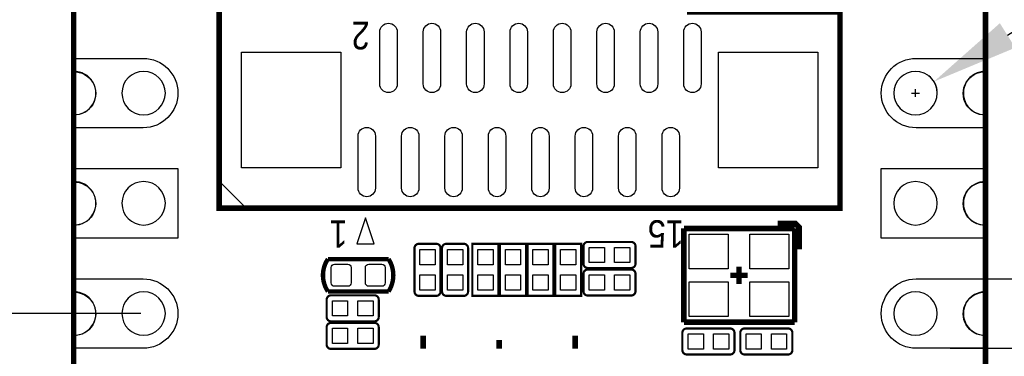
# Model space of a CAD drawing. Extents: x -3.1 to 72.3, y -97.3 to -26.1.
# Tile 12 of 15: x 23.1 to 45.8, y -63.7 to -55.9. Entities that reach past the tile are written whole.
import ezdxf

# ---------------------------------------------------------------- set-up
doc = ezdxf.new("R2010")
doc.units = 0
doc.header["$MEASUREMENT"] = 0
doc.layers.get('0').update_dxf_attribs({"linetype": 'CONTINUOUS'})
doc.layers.get('Defpoints').update_dxf_attribs({"linetype": 'CONTINUOUS'})
for name, color, linetype in [('BG_OUTLINE', 254, 'CONTINUOUS'), ('PG_SILKSCREEN_TOP', 254, 'CONTINUOUS'), ('PIN_TOP', 94, 'CONTINUOUS')]:
    doc.layers.add(name, color=color, linetype=linetype)
doc.dimstyles.get("Standard").update_dxf_attribs({"dimtxt": 2, "dimasz": 2, "dimexe": 0.18, "dimexo": 0.0625, "dimgap": 0.09, "dimtad": 0, "dimtih": 1, "dimtoh": 1, "dimdec": 4, "dimzin": 0, "dimdsep": 46, "dimtxsty": 'STANDARD', "dimcen": 0.09, "dimadec": 0, "dimazin": 0, "dimtfac": 1, "dimtdec": 4, "dimtofl": 0, "dimtmove": 0, "dimatfit": 3, "dimfxl": 1, "dimtolj": 1, "dimtzin": 0, "dimarcsym": 0})

# ---------------------------------------------------------------- blocks, each defined once
blk = doc.blocks.new('*D9')
at = {"color": 0, "linetype": 'Continuous', "lineweight": -2, "transparency": 16777216}
for p, q in [((19.178, -60.677), (19.178, -58.677)), ((25.921, -62.677), (18.998, -62.677)), ((25.921, -65.217), (18.998, -65.217)), ((19.178, -67.217), (19.178, -69.217))]:
    blk.add_line(p, q, dxfattribs=at)
at = {"color": 0, "linetype": 'Continuous', "transparency": 16777216}
for points in [[(18.845, -60.677), (19.511, -60.677), (19.178, -62.677)], [(18.845, -67.217), (19.511, -67.217), (19.178, -65.217)]]:
    blk.add_solid(points, dxfattribs=at)
at = {"layer": 'Defpoints', "color": 0, "linetype": 'Continuous', "transparency": 16777216}
for p in [(19.178, -62.677), (25.983, -62.677), (25.983, -65.217)]:
    blk.add_point(p, dxfattribs=at)
at = {"color": 0, "linetype": 'Continuous', "transparency": 16777216, "insert": (19.178, -63.947), "char_height": 2, "width": 9.33333, "attachment_point": 5}
blk.add_mtext('\\A1;2.54', dxfattribs=at)
blk = doc.blocks.new('*D10')
at = {"color": 0, "linetype": 'Continuous', "lineweight": -2, "transparency": 16777216}
for p, q in [((25.921, -42.357), (12.005, -42.357)), ((12.185, -44.357), (12.185, -65.397)), ((12.185, -88.617), (12.185, -67.577)), ((25.921, -90.617), (12.005, -90.617))]:
    blk.add_line(p, q, dxfattribs=at)
at = {"color": 0, "linetype": 'Continuous', "transparency": 16777216}
for points in [[(11.851, -44.357), (12.518, -44.357), (12.185, -42.357)], [(11.851, -88.617), (12.518, -88.617), (12.185, -90.617)]]:
    blk.add_solid(points, dxfattribs=at)
at = {"layer": 'Defpoints', "color": 0, "linetype": 'Continuous', "transparency": 16777216}
for p in [(25.983, -42.357), (12.185, -90.617), (25.983, -90.617)]:
    blk.add_point(p, dxfattribs=at)
at = {"color": 0, "linetype": 'Continuous', "transparency": 16777216, "insert": (12.185, -66.487), "char_height": 2, "attachment_point": 5}
blk.add_mtext('\\A1;48.26', dxfattribs=at)
blk = doc.blocks.new('*D11')
at = {"color": 0, "linetype": 'Continuous', "lineweight": -2, "transparency": 16777216}
for p, q in [((24.311, -40.987), (1.866, -40.987)), ((2.046, -42.987), (2.046, -65.397)), ((2.046, -89.987), (2.046, -67.577)), ((24.311, -91.987), (1.866, -91.987))]:
    blk.add_line(p, q, dxfattribs=at)
at = {"color": 0, "linetype": 'Continuous', "transparency": 16777216}
for points in [[(1.712, -42.987), (2.379, -42.987), (2.046, -40.987)], [(1.712, -89.987), (2.379, -89.987), (2.046, -91.987)]]:
    blk.add_solid(points, dxfattribs=at)
at = {"layer": 'Defpoints', "color": 0, "linetype": 'Continuous', "transparency": 16777216}
for p in [(2.046, -40.987), (24.373, -40.987), (24.373, -91.987)]:
    blk.add_point(p, dxfattribs=at)
at = {"color": 0, "linetype": 'Continuous', "transparency": 16777216, "insert": (2.046, -66.487), "char_height": 2, "width": 10.37528, "attachment_point": 5}
blk.add_mtext('\\A1;51.0', dxfattribs=at)
blk = doc.blocks.new('*D14')
at = {"color": 0, "linetype": 'Continuous', "lineweight": -2, "transparency": 16777216}
for p, q in [((56.874, -59.877), (56.874, -57.877)), ((44.557, -61.877), (57.054, -61.877)), ((44.557, -63.477), (57.054, -63.477)), ((56.874, -65.477), (56.874, -67.477)), ((56.874, -67.477), (54.874, -67.477))]:
    blk.add_line(p, q, dxfattribs=at)
at = {"color": 0, "linetype": 'Continuous', "transparency": 16777216}
for points in [[(56.541, -59.877), (57.207, -59.877), (56.874, -61.877)], [(56.541, -65.477), (57.207, -65.477), (56.874, -63.477)]]:
    blk.add_solid(points, dxfattribs=at)
at = {"layer": 'Defpoints', "color": 0, "linetype": 'Continuous', "transparency": 16777216}
for p in [(44.495, -61.877), (44.495, -63.477), (56.874, -63.477)]:
    blk.add_point(p, dxfattribs=at)
at = {"color": 0, "linetype": 'Continuous', "transparency": 16777216, "insert": (52.284, -67.477), "char_height": 2, "attachment_point": 5}
blk.add_mtext('\\A1;1.60', dxfattribs=at)
blk = doc.blocks.new('*D15')
at = {"color": 0, "linetype": 'Continuous', "lineweight": -2, "transparency": 16777216}
for p, q in [((47.709, -55.125), (45.882, -56.27)), ((52.292, -55.125), (47.709, -55.125)), ((43.673, -57.597), (43.853, -57.597)), ((43.763, -57.687), (43.763, -57.507))]:
    blk.add_line(p, q, dxfattribs=at)
blk.add_arc((43.763, -57.597), 0.5, 7.1602, 52.6961, dxfattribs=at)
at = {"color": 0, "linetype": 'Continuous', "transparency": 16777216}
blk.add_solid([(45.705, -55.987), (46.059, -56.552), (44.187, -57.332)], dxfattribs=at)
at = {"layer": 'Defpoints', "color": 0, "linetype": 'Continuous', "transparency": 16777216}
for p in [(44.187, -57.332), (43.34, -57.863)]:
    blk.add_point(p, dxfattribs=at)
at = {"color": 0, "linetype": 'Continuous', "transparency": 16777216, "insert": (54.965, -55.125), "char_height": 2, "width": 10.33333, "attachment_point": 5}
blk.add_mtext('\\A1;{\\fSimSun|b0|i0|c134|p2;φ}1.0', dxfattribs=at)

msp = doc.modelspace()

# ---------------------------------------------------------------- linework, layer by layer
at = {"layer": 'BG_OUTLINE'}
for points in [[(24.37003, -55.56435), (24.37003, -57.10461, -1.020355), (24.37003, -58.10435), (24.37003, -59.64461, -1.020355), (24.37003, -60.64435), (24.37003, -62.18461, -1.020355), (24.37003, -63.18435), (24.37003, -64.72461, -1.020355)], [(45.36998, -64.72461), (45.36998, -63.18435, -1.020488), (45.36998, -62.18461), (45.36998, -60.64435, -1.020488), (45.36998, -59.64461), (45.36998, -58.10435, -1.020488), (45.36998, -57.10461), (45.36998, -55.56435, -1.020488)], [(26.48356, -57.59737, 1), (25.48331, -57.59737)], [(44.26356, -57.59737, 1), (43.26331, -57.59737)], [(25.48331, -57.59737, 1), (26.48356, -57.59737)], [(43.26331, -57.59737, 1), (44.26356, -57.59737)], [(26.48356, -60.13737, 1), (25.48331, -60.13737)], [(44.26356, -60.13737, 1), (43.26331, -60.13737)], [(25.48331, -60.13737, 1), (26.48356, -60.13737)], [(43.26331, -60.13737, 1), (44.26356, -60.13737)], [(26.48356, -62.67737, 1), (25.48331, -62.67737)], [(44.26356, -62.67737, 1), (43.26331, -62.67737)], [(25.48331, -62.67737, 1), (26.48356, -62.67737)], [(43.26331, -62.67737, 1), (44.26356, -62.67737)]]:
    msp.add_lwpolyline(points, format="xyb", dxfattribs=at)
at = {"layer": 'PG_SILKSCREEN_TOP'}
for points, const_width in [([(34.87343, -91.98745), (45.37354, -91.98745), (45.37354, -40.98729), (24.37333, -40.98729), (24.37333, -91.98745), (34.87343, -91.98745)], 0.127), ([(27.72384, -55.72361), (27.72384, -60.2504), (42.02303, -60.2504), (42.02303, -55.72361), (38.50081, -55.72361)], 0.127), ([(40.58767, -60.59711), (40.98772, -60.59711), (41.08754, -60.69693), (41.08754, -61.19706)], 0.127), ([(38.42766, -60.717), (38.42766, -62.87701)], 0.127), ([(40.97756, -60.717), (38.42766, -60.717)], 0.127), ([(40.97756, -62.87701), (40.97756, -60.717)], 0.127), ([(33.55568, -62.26995), (33.55568, -61.07006), (34.15563, -61.07006), (34.15563, -62.26995), (33.55568, -62.26995)], 0.05004), ([(34.79063, -61.07006), (34.79063, -62.26995), (34.19068, -62.26995), (34.19068, -61.07006), (34.79063, -61.07006)], 0.05004), ([(35.42563, -61.07006), (35.42563, -62.26995), (34.82568, -62.26995), (34.82568, -61.07006), (35.42563, -61.07006)], 0.05004), ([(35.46068, -62.26995), (35.46068, -61.07006), (36.06063, -61.07006), (36.06063, -62.26995), (35.46068, -62.26995)], 0.05004), ([(30.22752, -61.42185), (31.62452, -61.42185)], 0.1016), ([(39.69766, -61.9969), (39.69766, -61.59711)], 0.127), ([(39.89755, -61.79701), (39.49776, -61.79701)], 0.127), ([(31.62452, -62.16861), (30.22752, -62.16861)], 0.1016), ([(38.42766, -62.87701), (39.50766, -62.87701)], 0.127), ([(39.50766, -62.87701), (40.97756, -62.87701)], 0.127), ([(32.42157, -63.48509), (32.42157, -63.18512)], 0.127), ([(34.17163, -63.48509), (34.17163, -63.28494)], 0.127), ([(35.92169, -63.48509), (35.92169, -63.18512)], 0.127)]:
    msp.add_lwpolyline(points, dxfattribs=dict(at, const_width=const_width))
for points in [[(27.72943, -59.63801), (28.36443, -60.27301), (27.72943, -60.27301)], [(31.09341, -60.47443), (30.89351, -61.07438), (31.29356, -61.07438)]]:
    msp.add_lwpolyline(points, close=True, dxfattribs=at)
for points, const_width in [([(37.16324, -61.62733), (36.21303, -61.62733, -0.413469), (36.11321, -61.52726), (36.11321, -61.12746, -0.413469), (36.21303, -61.02739), (37.21328, -61.02739, -0.413469), (37.3131, -61.12746), (37.3131, -61.52726, -0.413469), (37.21328, -61.62733), (37.16324, -61.62733)], 0.05004), ([(32.22218, -62.12009), (32.22218, -61.16988, -0.413469), (32.32226, -61.07006), (32.72205, -61.07006, -0.413469), (32.82213, -61.16988), (32.82213, -62.17013, -0.413469), (32.72205, -62.26995), (32.32226, -62.26995, -0.413469), (32.22218, -62.17013), (32.22218, -62.12009)], 0.05004), ([(32.85718, -62.12009), (32.85718, -61.16988, -0.413469), (32.95726, -61.07006), (33.35705, -61.07006, -0.413469), (33.45713, -61.16988), (33.45713, -62.17013, -0.413469), (33.35705, -62.26995), (32.95726, -62.26995, -0.413469), (32.85718, -62.17013), (32.85718, -62.12009)], 0.05004), ([(30.22752, -62.16861, -0.303708), (30.22752, -61.42185)], 0.1016), ([(31.62452, -62.16861, 0.294144), (31.62452, -61.42185)], 0.1016), ([(37.16324, -62.26233), (36.21303, -62.26233, -0.413469), (36.11321, -62.16226), (36.11321, -61.76246, -0.413469), (36.21303, -61.66239), (37.21328, -61.66239, -0.413469), (37.3131, -61.76246), (37.3131, -62.16226, -0.413469), (37.21328, -62.26233), (37.16324, -62.26233)], 0.05004), ([(31.24911, -62.8572), (30.29889, -62.8572, -0.413469), (30.19907, -62.75713), (30.19907, -62.35733, -0.413469), (30.29889, -62.25725), (31.29915, -62.25725, -0.413469), (31.39897, -62.35733), (31.39897, -62.75713, -0.413469), (31.29915, -62.8572), (31.24911, -62.8572)], 0.05004), ([(31.24911, -63.4922), (30.29889, -63.4922, -0.413469), (30.19907, -63.39213), (30.19907, -62.99233, -0.413469), (30.29889, -62.89225), (31.29915, -62.89225, -0.413469), (31.39897, -62.99233), (31.39897, -63.39213, -0.413469), (31.29915, -63.4922), (31.24911, -63.4922)], 0.05004), ([(39.44264, -63.62098), (38.49243, -63.62098, -0.413469), (38.3926, -63.5209), (38.3926, -63.12111, -0.413469), (38.49243, -63.02103), (39.49268, -63.02103, -0.413469), (39.5925, -63.12111), (39.5925, -63.5209, -0.413469), (39.49268, -63.62098), (39.44264, -63.62098)], 0.05004), ([(39.87596, -63.02103), (40.82618, -63.02103, -0.413469), (40.926, -63.12111), (40.926, -63.5209, -0.413469), (40.82618, -63.62098), (39.82593, -63.62098, -0.413469), (39.7261, -63.5209), (39.7261, -63.12111, -0.413469), (39.82593, -63.02103), (39.87596, -63.02103)], 0.05004)]:
    msp.add_lwpolyline(points, format="xyb", dxfattribs=dict(at, const_width=const_width))
at = {"layer": 'PIN_TOP'}
for points in [[(31.82353, -56.18716), (31.82353, -57.38706, -1), (31.42348, -57.38706), (31.42348, -56.18716, -1)], [(32.82353, -56.18716), (32.82353, -57.38706, -1), (32.42348, -57.38706), (32.42348, -56.18716, -1)], [(33.82353, -56.18716), (33.82353, -57.38706, -1), (33.42348, -57.38706), (33.42348, -56.18716, -1)], [(34.82352, -56.18716), (34.82352, -57.38706, -1), (34.42347, -57.38706), (34.42347, -56.18716, -1)], [(35.82352, -56.18716), (35.82352, -57.38706, -1), (35.42347, -57.38706), (35.42347, -56.18716, -1)], [(36.82352, -56.18716), (36.82352, -57.38706, -1), (36.42347, -57.38706), (36.42347, -56.18716, -1)], [(37.82352, -56.18716), (37.82352, -57.38706, -1), (37.42347, -57.38706), (37.42347, -56.18716, -1)], [(38.82352, -56.18716), (38.82352, -57.38706, -1), (38.42347, -57.38706), (38.42347, -56.18716, -1)], [(31.3234, -58.58695), (31.3234, -59.78685, -1), (30.92335, -59.78685), (30.92335, -58.58695, -1)], [(32.3234, -58.58695), (32.3234, -59.78685, -1), (31.92335, -59.78685), (31.92335, -58.58695, -1)], [(33.3234, -58.58695), (33.3234, -59.78685, -1), (32.92335, -59.78685), (32.92335, -58.58695, -1)], [(34.3234, -58.58695), (34.3234, -59.78685, -1), (33.92335, -59.78685), (33.92335, -58.58695, -1)], [(35.3234, -58.58695), (35.3234, -59.78685, -1), (34.92335, -59.78685), (34.92335, -58.58695, -1)], [(36.32339, -58.58695), (36.32339, -59.78685, -1), (35.92334, -59.78685), (35.92334, -58.58695, -1)], [(37.32339, -58.58695), (37.32339, -59.78685, -1), (36.92334, -59.78685), (36.92334, -58.58695, -1)], [(38.32339, -58.58695), (38.32339, -59.78685, -1), (37.92334, -59.78685), (37.92334, -58.58695, -1)], [(30.30372, -61.61743, -0.414214), (30.37992, -61.54123), (30.68472, -61.54123, -0.414214), (30.76092, -61.61743), (30.76092, -61.97303, -0.414214), (30.68472, -62.04923), (30.37992, -62.04923, -0.414214), (30.30372, -61.97303)], [(31.09112, -61.61743, -0.414214), (31.16732, -61.54123), (31.47212, -61.54123, -0.414214), (31.54832, -61.61743), (31.54832, -61.97303, -0.414214), (31.47212, -62.04923), (31.16732, -62.04923, -0.414214), (31.09112, -61.97303)]]:
    msp.add_lwpolyline(points, format="xyb", close=True, dxfattribs=at)
for points in [[(28.23743, -59.32051), (28.23743, -56.65351), (30.52343, -56.65351), (30.52343, -59.32051)], [(39.22344, -59.32051), (39.22344, -56.65351), (41.50944, -56.65351), (41.50944, -59.32051)], [(38.54767, -60.84705), (39.44759, -60.84705), (39.44759, -61.64715), (38.54767, -61.64715)], [(39.94772, -60.84705), (40.84764, -60.84705), (40.84764, -61.64715), (39.94772, -61.64715)], [(32.34677, -61.20226), (32.69754, -61.20226), (32.69754, -61.55304), (32.34677, -61.55304)], [(32.98177, -61.20226), (33.33254, -61.20226), (33.33254, -61.55304), (32.98177, -61.55304)], [(33.68027, -61.20226), (34.03104, -61.20226), (34.03104, -61.55304), (33.68027, -61.55304)], [(34.31527, -61.20226), (34.66604, -61.20226), (34.66604, -61.55304), (34.31527, -61.55304)], [(34.95027, -61.20226), (35.30104, -61.20226), (35.30104, -61.55304), (34.95027, -61.55304)], [(35.58527, -61.20226), (35.93604, -61.20226), (35.93604, -61.55304), (35.58527, -61.55304)], [(36.24542, -61.50275), (36.24542, -61.15197), (36.59619, -61.15197), (36.59619, -61.50275)], [(37.18102, -61.15185), (37.18102, -61.50262), (36.83025, -61.50262), (36.83025, -61.15185)], [(32.69754, -62.13775), (32.34677, -62.13775), (32.34677, -61.78697), (32.69754, -61.78697)], [(33.33254, -62.13775), (32.98177, -62.13775), (32.98177, -61.78697), (33.33254, -61.78697)], [(34.03104, -62.13775), (33.68027, -62.13775), (33.68027, -61.78697), (34.03104, -61.78697)], [(34.66604, -62.13775), (34.31527, -62.13775), (34.31527, -61.78697), (34.66604, -61.78697)], [(35.30104, -62.13775), (34.95027, -62.13775), (34.95027, -61.78697), (35.30104, -61.78697)], [(35.93604, -62.13775), (35.58527, -62.13775), (35.58527, -61.78697), (35.93604, -61.78697)], [(36.24542, -62.13775), (36.24542, -61.78697), (36.59619, -61.78697), (36.59619, -62.13775)], [(37.18102, -61.78685), (37.18102, -62.13762), (36.83025, -62.13762), (36.83025, -61.78685)], [(38.54767, -61.94687), (39.44759, -61.94687), (39.44759, -62.74697), (38.54767, -62.74697)], [(39.94772, -61.94687), (40.84764, -61.94687), (40.84764, -62.74697), (39.94772, -62.74697)], [(30.33128, -62.73261), (30.33128, -62.38184), (30.68205, -62.38184), (30.68205, -62.73261)], [(31.26689, -62.38171), (31.26689, -62.73249), (30.91611, -62.73249), (30.91611, -62.38171)], [(30.33128, -63.36761), (30.33128, -63.01684), (30.68205, -63.01684), (30.68205, -63.36761)], [(31.26689, -63.01671), (31.26689, -63.36749), (30.91611, -63.36749), (30.91611, -63.01671)], [(38.52481, -63.49639), (38.52481, -63.14562), (38.87559, -63.14562), (38.87559, -63.49639)], [(39.46042, -63.14549), (39.46042, -63.49627), (39.10965, -63.49627), (39.10965, -63.14549)], [(39.85831, -63.49639), (39.85831, -63.14562), (40.20909, -63.14562), (40.20909, -63.49639)], [(40.79392, -63.14549), (40.79392, -63.49627), (40.44315, -63.49627), (40.44315, -63.14549)]]:
    msp.add_lwpolyline(points, close=True, dxfattribs=at)
for points in [[(24.37003, -56.7974, -0.0010716), (24.37346, -56.7974), (25.9734, -56.7974, -1), (25.9734, -58.39734), (24.37346, -58.39734, -0.0010716), (24.37003, -58.39733, -0.0010716)], [(45.37354, -58.39734, -0.00003969), (45.37341, -58.39734), (43.77347, -58.39734, -1), (43.77347, -56.7974), (45.37341, -56.7974, -0.00003969), (45.37354, -56.7974, -0.00003969)], [(24.37003, -61.8774, -0.0010716), (24.37346, -61.8774), (25.9734, -61.8774, -1), (25.9734, -63.47734), (24.37346, -63.47734, -0.0010716), (24.37003, -63.47733, -0.0010716)], [(45.37354, -63.47734, -0.00003969), (45.37341, -63.47734), (43.77347, -63.47734, -1), (43.77347, -61.8774), (45.37341, -61.8774, -0.00003969), (45.37354, -61.8774, -0.00003969)]]:
    msp.add_lwpolyline(points, format="xyb", dxfattribs=at)
for points in [[(24.37003, -59.3374), (26.77337, -59.3374), (26.77337, -60.93734), (24.37003, -60.93734)], [(45.37354, -60.93734), (42.97349, -60.93734), (42.97349, -59.3374), (45.37354, -59.3374)]]:
    msp.add_lwpolyline(points, dxfattribs=at)
for centre, start, end in [((24.38349, -57.59737), 268.835667, 91.542821), ((45.36338, -57.59737), 88.835667, 271.164333), ((24.38349, -60.13737), 268.835667, 91.542821), ((45.36338, -60.13737), 88.835667, 271.164333), ((24.38349, -62.67737), 268.835667, 91.542821), ((45.36338, -62.67737), 88.835667, 271.164333)]:
    msp.add_arc(centre, 0.5, start, end, dxfattribs=at)

# ---------------------------------------------------------------- texts
at = {"layer": 'PG_SILKSCREEN_TOP', "width": 0.88}
for s, p in [('2', (31.18866, -55.95501)), ('1', (30.68066, -60.52701)), ('15', (38.42766, -60.52701))]:
    msp.add_text(s, height=0.635, rotation=180, dxfattribs=at).set_placement(p)

# ---------------------------------------------------------------- dimensions: what is measured, and where the dimension line sits
at = {"color": 140, "linetype": 'Continuous'}
for base, p1, p2, text, picture, middle in [((2.0456, -40.98729), (24.37333, -91.98745), (24.37333, -40.98729), '51.0', '*D11', (2.0456, -66.48737)), ((12.18475, -90.61737), (25.98343, -42.35737), (25.98343, -90.61737), '48.26', '*D10', (12.18475, -66.48737)), ((19.17809, -62.67737), (25.98343, -65.21737), (25.98343, -62.67737), '2.54', '*D9', (19.17809, -63.94737))]:
    dim = msp.add_linear_dim(base=base, p1=p1, p2=p2, angle=90, text=text, dimstyle='Standard', dxfattribs=at)
    dim.commit()
    dim.dimension.update_dxf_attribs({"geometry": picture, "text_midpoint": middle, "dimtype": 160})
dim = msp.add_diameter_dim_2p(p1=(43.33965, -57.86295), p2=(44.18722, -57.33179), text='{\\fSimSun|b0|i0|c134|p2;φ}1.0', dimstyle='Standard', dxfattribs=at)
dim.commit()
dim.dimension.update_dxf_attribs({"geometry": '*D15', "text_midpoint": (54.96545, -55.12488), "dimtype": 163})
dim = msp.add_linear_dim(base=(56.87396, -63.47734), p1=(44.49482, -61.8774), p2=(44.49482, -63.47734), angle=90, text='1.60', dimstyle='Standard', dxfattribs=at)
dim.commit()
dim.dimension.update_dxf_attribs({"geometry": '*D14', "text_midpoint": (52.28396, -67.47734)})

doc.saveas('drawing.dxf')
